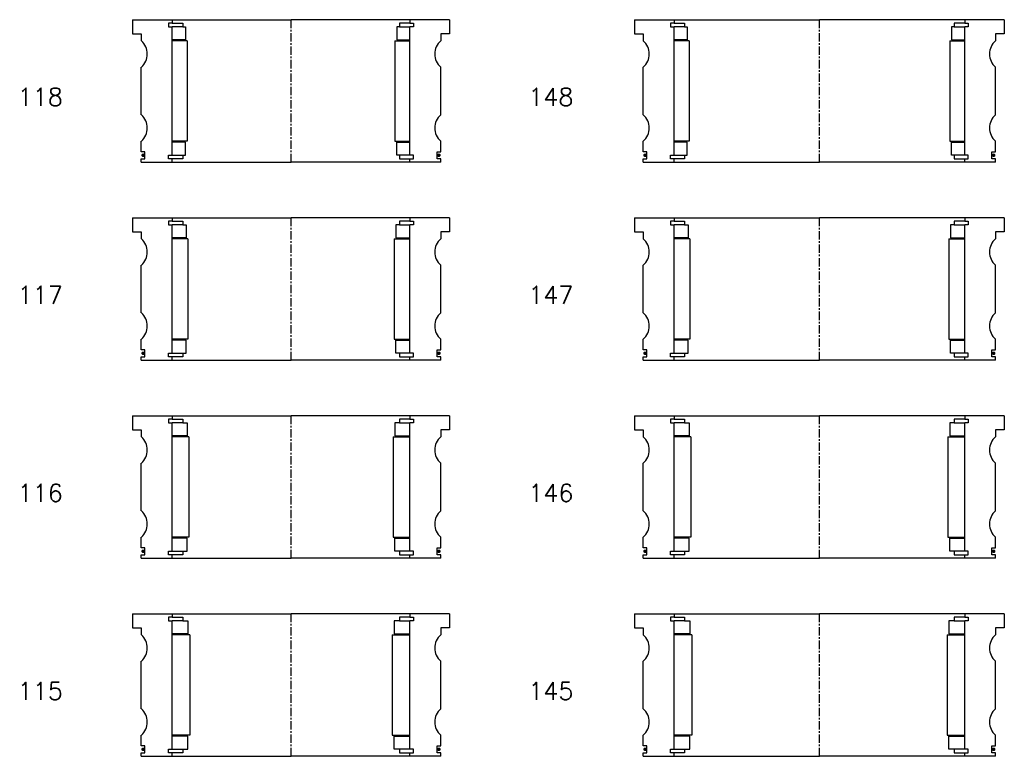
# Model space of a CAD drawing. Extents: x -2018 to 705, y -3434 to 3626.
# Tile 22 of 29: x 146 to 705, y 846 to 1264. Entities that reach past the tile are written whole.
import ezdxf

# ---------------------------------------------------------------- set-up
doc = ezdxf.new("R2010")
doc.units = 0
doc.header["$LTSCALE"] = 0.15
doc.linetypes.add('CENTER', pattern=[50.8, 31.75, -6.35, 6.35, -6.35])
doc.layers.get('0').update_dxf_attribs({"linetype": 'CONTINUOUS'})
doc.layers.add('CENTER', color=9, linetype='CENTER')
doc.styles.add('ROMANS', font='romans')

# ---------------------------------------------------------------- blocks, each defined once
blk = doc.blocks.new('6S148T')
for p, q in [((-105, 40.5), (-82.5, 40.5)), ((-105, 40.5), (-105, 32.5)), ((-82.5, 40.5), (0, 40.5)), ((-82.5, 40.5), (-82.5, 38.5)), ((82.5, 40.5), (0, 40.5)), ((82.5, 40.5), (82.5, 38.5)), ((105, 40.5), (82.5, 40.5)), ((105, 40.5), (105, 32.5)), ((-82.5, 38.5), (-84.5, 38.5)), ((-84.5, 38.5), (-84.5, 36.5)), ((-84.5, 36.5), (-82.5, 36.5)), ((-82.5, 38.5), (-76.5, 38.5)), ((-82.5, -36.5), (-82.5, 36.5)), ((-76.5, 36.5), (-82.5, 36.5)), ((-76.5, 38.5), (-76.5, 36.5)), ((-76.5, 36.5), (-75, 36.5)), ((-75, 36.5), (-75, 29)), ((76.5, 36.5), (75, 36.5)), ((75, 36.5), (75, 29)), ((82.5, 38.5), (76.5, 38.5)), ((76.5, 38.5), (76.5, 36.5)), ((76.5, 36.5), (82.5, 36.5)), ((82.5, 38.5), (84.5, 38.5)), ((84.5, 36.5), (82.5, 36.5)), ((82.5, -36.5), (82.5, 36.5)), ((84.5, 38.5), (84.5, 36.5)), ((-105, 32.5), (-100, 32.5)), ((-100, 32.5), (-100, 28.5)), ((-75, 29), (-82.5, 29)), ((-74, 28.5), (-82.5, 28.5)), ((-74, 28.5), (-74, -28.5)), ((74, 28.5), (74, -28.5)), ((74, 28.5), (82.5, 28.5)), ((75, 29), (82.5, 29)), ((100, 32.5), (100, 28.5)), ((105, 32.5), (100, 32.5)), ((-100, -13.5), (-100, 13.5)), ((100, -13.5), (100, 13.5)), ((-100, -34.5), (-100, -28.5)), ((-74, -28.5), (-82.5, -28.5)), ((-75, -29), (-82.5, -29)), ((-75, -36.5), (-75, -29)), ((74, -28.5), (82.5, -28.5)), ((75, -36.5), (75, -29)), ((75, -29), (82.5, -29)), ((100, -34.5), (100, -28.5)), ((-98, -34.5), (-100, -34.5)), ((-100, -40.5), (-100, -38.5)), ((-100, -38.5), (-98, -38.5)), ((-98, -38.5), (-98, -34.5)), ((-84.5, -38.5), (-84.5, -36.5)), ((-84.5, -36.5), (-82.5, -36.5)), ((-82.5, -38.5), (-84.5, -38.5)), ((-82.5, -36.5), (-76.5, -36.5)), ((-82.5, -40.5), (-82.5, -38.5)), ((-76.5, -38.5), (-82.5, -38.5)), ((-76.5, -36.5), (-76.5, -38.5)), ((-76.5, -36.5), (-75, -36.5)), ((76.5, -36.5), (75, -36.5)), ((82.5, -36.5), (76.5, -36.5)), ((76.5, -36.5), (76.5, -38.5)), ((76.5, -38.5), (82.5, -38.5)), ((84.5, -36.5), (82.5, -36.5)), ((82.5, -40.5), (82.5, -38.5)), ((82.5, -38.5), (84.5, -38.5)), ((84.5, -38.5), (84.5, -36.5)), ((98, -38.5), (98, -34.5)), ((98, -34.5), (100, -34.5)), ((100, -38.5), (98, -38.5)), ((100, -40.5), (100, -38.5)), ((-100, -40.5), (-82.5, -40.5)), ((-82.5, -40.5), (0, -40.5)), ((82.5, -40.5), (0, -40.5)), ((100, -40.5), (82.5, -40.5))]:
    blk.add_line(p, q)
at = {"const_width": 0.95}
for points in [[(-98.45, -36.52, -1), (-99.5, -36.52, -1)], [(98.45, -36.52, 1), (99.5, -36.52, 1)]]:
    blk.add_lwpolyline(points, format="xyb", close=True, dxfattribs=at)
for centre, start, end in [((-106.61, 21), 311.4096, 48.5904), ((106.61, 21), 131.4096, 228.5904), ((-106.61, -21), 311.4096, 48.5904), ((106.61, -21), 131.4096, 228.5904)]:
    blk.add_arc(centre, 10, start, end)
at = {"layer": 'CENTER'}
blk.add_line((0, -40.5), (0, 40.5), dxfattribs=at)
blk = doc.blocks.new('6S147T')
for p, q in [((-105, 40.5), (-82.5, 40.5)), ((-105, 40.5), (-105, 32.5)), ((-82.5, 40.5), (0, 40.5)), ((-82.5, 40.5), (-82.5, 38.5)), ((82.5, 40.5), (0, 40.5)), ((82.5, 40.5), (82.5, 38.5)), ((105, 40.5), (82.5, 40.5)), ((105, 40.5), (105, 32.5)), ((-82.5, 38.5), (-84.5, 38.5)), ((-84.5, 38.5), (-84.5, 36.5)), ((-84.5, 36.5), (-82.5, 36.5)), ((-82.5, 38.5), (-76.5, 38.5)), ((-82.5, -36.5), (-82.5, 36.5)), ((-76.5, 36.5), (-82.5, 36.5)), ((-76.5, 38.5), (-76.5, 36.5)), ((-76.5, 36.5), (-74.5, 36.5)), ((-74.5, 36.5), (-74.5, 29)), ((76.5, 36.5), (74.5, 36.5)), ((74.5, 36.5), (74.5, 29)), ((82.5, 38.5), (76.5, 38.5)), ((76.5, 38.5), (76.5, 36.5)), ((76.5, 36.5), (82.5, 36.5)), ((82.5, 38.5), (84.5, 38.5)), ((84.5, 36.5), (82.5, 36.5)), ((82.5, -36.5), (82.5, 36.5)), ((84.5, 38.5), (84.5, 36.5)), ((-105, 32.5), (-100, 32.5)), ((-100, 32.5), (-100, 28.5)), ((-74.5, 29), (-82.5, 29)), ((-73.5, 28.5), (-82.5, 28.5)), ((-73.5, 28.5), (-73.5, -28.5)), ((73.5, 28.5), (73.5, -28.5)), ((73.5, 28.5), (82.5, 28.5)), ((74.5, 29), (82.5, 29)), ((100, 32.5), (100, 28.5)), ((105, 32.5), (100, 32.5)), ((-100, -13.5), (-100, 13.5)), ((100, -13.5), (100, 13.5)), ((-100, -34.5), (-100, -28.5)), ((-73.5, -28.5), (-82.5, -28.5)), ((-74.5, -29), (-82.5, -29)), ((-74.5, -36.5), (-74.5, -29)), ((73.5, -28.5), (82.5, -28.5)), ((74.5, -36.5), (74.5, -29)), ((74.5, -29), (82.5, -29)), ((100, -34.5), (100, -28.5)), ((-98, -34.5), (-100, -34.5)), ((-100, -40.5), (-100, -38.5)), ((-100, -38.5), (-98, -38.5)), ((-98, -38.5), (-98, -34.5)), ((-84.5, -38.5), (-84.5, -36.5)), ((-84.5, -36.5), (-82.5, -36.5)), ((-82.5, -38.5), (-84.5, -38.5)), ((-82.5, -36.5), (-76.5, -36.5)), ((-82.5, -40.5), (-82.5, -38.5)), ((-76.5, -38.5), (-82.5, -38.5)), ((-76.5, -36.5), (-76.5, -38.5)), ((-76.5, -36.5), (-74.5, -36.5)), ((76.5, -36.5), (74.5, -36.5)), ((82.5, -36.5), (76.5, -36.5)), ((76.5, -36.5), (76.5, -38.5)), ((76.5, -38.5), (82.5, -38.5)), ((84.5, -36.5), (82.5, -36.5)), ((82.5, -40.5), (82.5, -38.5)), ((82.5, -38.5), (84.5, -38.5)), ((84.5, -38.5), (84.5, -36.5)), ((98, -38.5), (98, -34.5)), ((98, -34.5), (100, -34.5)), ((100, -38.5), (98, -38.5)), ((100, -40.5), (100, -38.5)), ((-100, -40.5), (-82.5, -40.5)), ((-82.5, -40.5), (0, -40.5)), ((82.5, -40.5), (0, -40.5)), ((100, -40.5), (82.5, -40.5))]:
    blk.add_line(p, q)
at = {"const_width": 0.95}
for points in [[(-98.45, -36.52, -1), (-99.5, -36.52, -1)], [(98.45, -36.52, 1), (99.5, -36.52, 1)]]:
    blk.add_lwpolyline(points, format="xyb", close=True, dxfattribs=at)
for centre, start, end in [((-106.61, 21), 311.4096, 48.5904), ((106.61, 21), 131.4096, 228.5904), ((-106.61, -21), 311.4096, 48.5904), ((106.61, -21), 131.4096, 228.5904)]:
    blk.add_arc(centre, 10, start, end)
at = {"layer": 'CENTER'}
blk.add_line((0, -40.5), (0, 40.5), dxfattribs=at)
blk = doc.blocks.new('6S146T')
for p, q in [((-105, 40.5), (-82.5, 40.5)), ((-105, 40.5), (-105, 32.5)), ((-82.5, 40.5), (0, 40.5)), ((-82.5, 40.5), (-82.5, 38.5)), ((82.5, 40.5), (0, 40.5)), ((82.5, 40.5), (82.5, 38.5)), ((105, 40.5), (82.5, 40.5)), ((105, 40.5), (105, 32.5)), ((-82.5, 38.5), (-84.5, 38.5)), ((-84.5, 38.5), (-84.5, 36.5)), ((-84.5, 36.5), (-82.5, 36.5)), ((-82.5, 38.5), (-76.5, 38.5)), ((-82.5, -36.5), (-82.5, 36.5)), ((-76.5, 36.5), (-82.5, 36.5)), ((-76.5, 38.5), (-76.5, 36.5)), ((-76.5, 36.5), (-74, 36.5)), ((-74, 36.5), (-74, 29)), ((76.5, 36.5), (74, 36.5)), ((74, 36.5), (74, 29)), ((82.5, 38.5), (76.5, 38.5)), ((76.5, 38.5), (76.5, 36.5)), ((76.5, 36.5), (82.5, 36.5)), ((82.5, 38.5), (84.5, 38.5)), ((84.5, 36.5), (82.5, 36.5)), ((82.5, -36.5), (82.5, 36.5)), ((84.5, 38.5), (84.5, 36.5)), ((-105, 32.5), (-100, 32.5)), ((-100, 32.5), (-100, 28.5)), ((-74, 29), (-82.5, 29)), ((-73, 28.5), (-82.5, 28.5)), ((-73, 28.5), (-73, -28.5)), ((73, 28.5), (73, -28.5)), ((73, 28.5), (82.5, 28.5)), ((74, 29), (82.5, 29)), ((100, 32.5), (100, 28.5)), ((105, 32.5), (100, 32.5)), ((-100, -13.5), (-100, 13.5)), ((100, -13.5), (100, 13.5)), ((-100, -34.5), (-100, -28.5)), ((-73, -28.5), (-82.5, -28.5)), ((-74, -29), (-82.5, -29)), ((-74, -36.5), (-74, -29)), ((73, -28.5), (82.5, -28.5)), ((74, -36.5), (74, -29)), ((74, -29), (82.5, -29)), ((100, -34.5), (100, -28.5)), ((-98, -34.5), (-100, -34.5)), ((-100, -40.5), (-100, -38.5)), ((-100, -38.5), (-98, -38.5)), ((-98, -38.5), (-98, -34.5)), ((-84.5, -38.5), (-84.5, -36.5)), ((-84.5, -36.5), (-82.5, -36.5)), ((-82.5, -38.5), (-84.5, -38.5)), ((-82.5, -36.5), (-76.5, -36.5)), ((-82.5, -40.5), (-82.5, -38.5)), ((-76.5, -38.5), (-82.5, -38.5)), ((-76.5, -36.5), (-76.5, -38.5)), ((-76.5, -36.5), (-74, -36.5)), ((76.5, -36.5), (74, -36.5)), ((82.5, -36.5), (76.5, -36.5)), ((76.5, -36.5), (76.5, -38.5)), ((76.5, -38.5), (82.5, -38.5)), ((84.5, -36.5), (82.5, -36.5)), ((82.5, -40.5), (82.5, -38.5)), ((82.5, -38.5), (84.5, -38.5)), ((84.5, -38.5), (84.5, -36.5)), ((98, -38.5), (98, -34.5)), ((98, -34.5), (100, -34.5)), ((100, -38.5), (98, -38.5)), ((100, -40.5), (100, -38.5)), ((-100, -40.5), (-82.5, -40.5)), ((-82.5, -40.5), (0, -40.5)), ((82.5, -40.5), (0, -40.5)), ((100, -40.5), (82.5, -40.5))]:
    blk.add_line(p, q)
at = {"const_width": 0.95}
for points in [[(-98.45, -36.52, -1), (-99.5, -36.52, -1)], [(98.45, -36.52, 1), (99.5, -36.52, 1)]]:
    blk.add_lwpolyline(points, format="xyb", close=True, dxfattribs=at)
for centre, start, end in [((-106.61, 21), 311.4096, 48.5904), ((106.61, 21), 131.4096, 228.5904), ((-106.61, -21), 311.4096, 48.5904), ((106.61, -21), 131.4096, 228.5904)]:
    blk.add_arc(centre, 10, start, end)
at = {"layer": 'CENTER'}
blk.add_line((0, -40.5), (0, 40.5), dxfattribs=at)
blk = doc.blocks.new('6S145T')
for p, q in [((-105, 40.5), (-82.5, 40.5)), ((-105, 40.5), (-105, 32.5)), ((-82.5, 40.5), (0, 40.5)), ((-82.5, 40.5), (-82.5, 38.5)), ((82.5, 40.5), (0, 40.5)), ((82.5, 40.5), (82.5, 38.5)), ((105, 40.5), (82.5, 40.5)), ((105, 40.5), (105, 32.5)), ((-82.5, 38.5), (-84.5, 38.5)), ((-84.5, 38.5), (-84.5, 36.5)), ((-84.5, 36.5), (-82.5, 36.5)), ((-82.5, 38.5), (-76.5, 38.5)), ((-82.5, -36.5), (-82.5, 36.5)), ((-76.5, 36.5), (-82.5, 36.5)), ((-76.5, 38.5), (-76.5, 36.5)), ((-76.5, 36.5), (-73.5, 36.5)), ((-73.5, 36.5), (-73.5, 29)), ((76.5, 36.5), (73.5, 36.5)), ((73.5, 36.5), (73.5, 29)), ((82.5, 38.5), (76.5, 38.5)), ((76.5, 38.5), (76.5, 36.5)), ((76.5, 36.5), (82.5, 36.5)), ((82.5, 38.5), (84.5, 38.5)), ((84.5, 36.5), (82.5, 36.5)), ((82.5, -36.5), (82.5, 36.5)), ((84.5, 38.5), (84.5, 36.5)), ((-105, 32.5), (-100, 32.5)), ((-100, 32.5), (-100, 28.5)), ((-73.5, 29), (-82.5, 29)), ((-72.5, 28.5), (-82.5, 28.5)), ((-72.5, 28.5), (-72.5, -28.5)), ((72.5, 28.5), (72.5, -28.5)), ((72.5, 28.5), (82.5, 28.5)), ((73.5, 29), (82.5, 29)), ((100, 32.5), (100, 28.5)), ((105, 32.5), (100, 32.5)), ((-100, -13.5), (-100, 13.5)), ((100, -13.5), (100, 13.5)), ((-100, -34.5), (-100, -28.5)), ((-72.5, -28.5), (-82.5, -28.5)), ((-73.5, -29), (-82.5, -29)), ((-73.5, -36.5), (-73.5, -29)), ((72.5, -28.5), (82.5, -28.5)), ((73.5, -36.5), (73.5, -29)), ((73.5, -29), (82.5, -29)), ((100, -34.5), (100, -28.5)), ((-98, -34.5), (-100, -34.5)), ((-100, -40.5), (-100, -38.5)), ((-100, -38.5), (-98, -38.5)), ((-98, -38.5), (-98, -34.5)), ((-84.5, -38.5), (-84.5, -36.5)), ((-84.5, -36.5), (-82.5, -36.5)), ((-82.5, -38.5), (-84.5, -38.5)), ((-82.5, -36.5), (-76.5, -36.5)), ((-82.5, -40.5), (-82.5, -38.5)), ((-76.5, -38.5), (-82.5, -38.5)), ((-76.5, -36.5), (-76.5, -38.5)), ((-76.5, -36.5), (-73.5, -36.5)), ((76.5, -36.5), (73.5, -36.5)), ((82.5, -36.5), (76.5, -36.5)), ((76.5, -36.5), (76.5, -38.5)), ((76.5, -38.5), (82.5, -38.5)), ((84.5, -36.5), (82.5, -36.5)), ((82.5, -40.5), (82.5, -38.5)), ((82.5, -38.5), (84.5, -38.5)), ((84.5, -38.5), (84.5, -36.5)), ((98, -38.5), (98, -34.5)), ((98, -34.5), (100, -34.5)), ((100, -38.5), (98, -38.5)), ((100, -40.5), (100, -38.5)), ((-100, -40.5), (-82.5, -40.5)), ((-82.5, -40.5), (0, -40.5)), ((82.5, -40.5), (0, -40.5)), ((100, -40.5), (82.5, -40.5))]:
    blk.add_line(p, q)
at = {"const_width": 0.95}
for points in [[(-98.45, -36.52, -1), (-99.5, -36.52, -1)], [(98.45, -36.52, 1), (99.5, -36.52, 1)]]:
    blk.add_lwpolyline(points, format="xyb", close=True, dxfattribs=at)
for centre, start, end in [((-106.61, 21), 311.4096, 48.5904), ((106.61, 21), 131.4096, 228.5904), ((-106.61, -21), 311.4096, 48.5904), ((106.61, -21), 131.4096, 228.5904)]:
    blk.add_arc(centre, 10, start, end)
at = {"layer": 'CENTER'}
blk.add_line((0, -40.5), (0, 40.5), dxfattribs=at)
blk = doc.blocks.new('6S118T')
for p, q in [((-90, 40.5), (-67.5, 40.5)), ((-90, 40.5), (-90, 32.5)), ((-67.5, 40.5), (0, 40.5)), ((-67.5, 40.5), (-67.5, 38.5)), ((67.5, 40.5), (0, 40.5)), ((67.5, 40.5), (67.5, 38.5)), ((90, 40.5), (67.5, 40.5)), ((90, 40.5), (90, 32.5)), ((-67.5, 38.5), (-69.5, 38.5)), ((-69.5, 38.5), (-69.5, 36.5)), ((-69.5, 36.5), (-67.5, 36.5)), ((-67.5, 38.5), (-61.5, 38.5)), ((-67.5, -36.5), (-67.5, 36.5)), ((-61.5, 36.5), (-67.5, 36.5)), ((-61.5, 38.5), (-61.5, 36.5)), ((-61.5, 36.5), (-60, 36.5)), ((-60, 36.5), (-60, 29)), ((61.5, 36.5), (60, 36.5)), ((60, 36.5), (60, 29)), ((67.5, 38.5), (61.5, 38.5)), ((61.5, 38.5), (61.5, 36.5)), ((61.5, 36.5), (67.5, 36.5)), ((67.5, 38.5), (69.5, 38.5)), ((69.5, 36.5), (67.5, 36.5)), ((67.5, -36.5), (67.5, 36.5)), ((69.5, 38.5), (69.5, 36.5)), ((-90, 32.5), (-85, 32.5)), ((-85, 32.5), (-85, 28.5)), ((-60, 29), (-67.5, 29)), ((-59, 28.5), (-67.5, 28.5)), ((-59, 28.5), (-59, -28.5)), ((59, 28.5), (59, -28.5)), ((59, 28.5), (67.5, 28.5)), ((60, 29), (67.5, 29)), ((85, 32.5), (85, 28.5)), ((90, 32.5), (85, 32.5)), ((-85, -13.5), (-85, 13.5)), ((85, -13.5), (85, 13.5)), ((-85, -34.5), (-85, -28.5)), ((-59, -28.5), (-67.5, -28.5)), ((-60, -29), (-67.5, -29)), ((-60, -36.5), (-60, -29)), ((59, -28.5), (67.5, -28.5)), ((60, -36.5), (60, -29)), ((60, -29), (67.5, -29)), ((85, -34.5), (85, -28.5)), ((-83, -34.5), (-85, -34.5)), ((-85, -40.5), (-85, -38.5)), ((-85, -38.5), (-83, -38.5)), ((-83, -38.5), (-83, -34.5)), ((-69.5, -38.5), (-69.5, -36.5)), ((-69.5, -36.5), (-67.5, -36.5)), ((-67.5, -38.5), (-69.5, -38.5)), ((-67.5, -36.5), (-61.5, -36.5)), ((-67.5, -40.5), (-67.5, -38.5)), ((-61.5, -38.5), (-67.5, -38.5)), ((-61.5, -36.5), (-61.5, -38.5)), ((-61.5, -36.5), (-60, -36.5)), ((61.5, -36.5), (60, -36.5)), ((67.5, -36.5), (61.5, -36.5)), ((61.5, -36.5), (61.5, -38.5)), ((61.5, -38.5), (67.5, -38.5)), ((69.5, -36.5), (67.5, -36.5)), ((67.5, -40.5), (67.5, -38.5)), ((67.5, -38.5), (69.5, -38.5)), ((69.5, -38.5), (69.5, -36.5)), ((83, -38.5), (83, -34.5)), ((83, -34.5), (85, -34.5)), ((85, -38.5), (83, -38.5)), ((85, -40.5), (85, -38.5)), ((-85, -40.5), (-67.5, -40.5)), ((-67.5, -40.5), (0, -40.5)), ((67.5, -40.5), (0, -40.5)), ((85, -40.5), (67.5, -40.5))]:
    blk.add_line(p, q)
at = {"const_width": 0.95}
for points in [[(-83.45, -36.52, -1), (-84.5, -36.52, -1)], [(83.45, -36.52, 1), (84.5, -36.52, 1)]]:
    blk.add_lwpolyline(points, format="xyb", close=True, dxfattribs=at)
for centre, start, end in [((-91.61, 21), 311.4096, 48.5904), ((91.61, 21), 131.4096, 228.5904), ((-91.61, -21), 311.4096, 48.5904), ((91.61, -21), 131.4096, 228.5904)]:
    blk.add_arc(centre, 10, start, end)
at = {"layer": 'CENTER'}
blk.add_line((0, -40.5), (0, 40.5), dxfattribs=at)
blk = doc.blocks.new('6S117T')
for p, q in [((-90, 40.5), (-67.5, 40.5)), ((-90, 40.5), (-90, 32.5)), ((-67.5, 40.5), (0, 40.5)), ((-67.5, 40.5), (-67.5, 38.5)), ((67.5, 40.5), (0, 40.5)), ((67.5, 40.5), (67.5, 38.5)), ((90, 40.5), (67.5, 40.5)), ((90, 40.5), (90, 32.5)), ((-67.5, 38.5), (-69.5, 38.5)), ((-69.5, 38.5), (-69.5, 36.5)), ((-69.5, 36.5), (-67.5, 36.5)), ((-67.5, 38.5), (-61.5, 38.5)), ((-67.5, -36.5), (-67.5, 36.5)), ((-61.5, 36.5), (-67.5, 36.5)), ((-61.5, 38.5), (-61.5, 36.5)), ((-61.5, 36.5), (-59.5, 36.5)), ((-59.5, 36.5), (-59.5, 29)), ((61.5, 36.5), (59.5, 36.5)), ((59.5, 36.5), (59.5, 29)), ((67.5, 38.5), (61.5, 38.5)), ((61.5, 38.5), (61.5, 36.5)), ((61.5, 36.5), (67.5, 36.5)), ((67.5, 38.5), (69.5, 38.5)), ((69.5, 36.5), (67.5, 36.5)), ((67.5, -36.5), (67.5, 36.5)), ((69.5, 38.5), (69.5, 36.5)), ((-90, 32.5), (-85, 32.5)), ((-85, 32.5), (-85, 28.5)), ((-59.5, 29), (-67.5, 29)), ((-58.5, 28.5), (-67.5, 28.5)), ((-58.5, 28.5), (-58.5, -28.5)), ((58.5, 28.5), (58.5, -28.5)), ((58.5, 28.5), (67.5, 28.5)), ((59.5, 29), (67.5, 29)), ((85, 32.5), (85, 28.5)), ((90, 32.5), (85, 32.5)), ((-85, -13.5), (-85, 13.5)), ((85, -13.5), (85, 13.5)), ((-85, -34.5), (-85, -28.5)), ((-58.5, -28.5), (-67.5, -28.5)), ((-59.5, -29), (-67.5, -29)), ((-59.5, -36.5), (-59.5, -29)), ((58.5, -28.5), (67.5, -28.5)), ((59.5, -36.5), (59.5, -29)), ((59.5, -29), (67.5, -29)), ((85, -34.5), (85, -28.5)), ((-83, -34.5), (-85, -34.5)), ((-85, -40.5), (-85, -38.5)), ((-85, -38.5), (-83, -38.5)), ((-83, -38.5), (-83, -34.5)), ((-69.5, -38.5), (-69.5, -36.5)), ((-69.5, -36.5), (-67.5, -36.5)), ((-67.5, -38.5), (-69.5, -38.5)), ((-67.5, -36.5), (-61.5, -36.5)), ((-67.5, -40.5), (-67.5, -38.5)), ((-61.5, -38.5), (-67.5, -38.5)), ((-61.5, -36.5), (-61.5, -38.5)), ((-61.5, -36.5), (-59.5, -36.5)), ((61.5, -36.5), (59.5, -36.5)), ((67.5, -36.5), (61.5, -36.5)), ((61.5, -36.5), (61.5, -38.5)), ((61.5, -38.5), (67.5, -38.5)), ((69.5, -36.5), (67.5, -36.5)), ((67.5, -40.5), (67.5, -38.5)), ((67.5, -38.5), (69.5, -38.5)), ((69.5, -38.5), (69.5, -36.5)), ((83, -38.5), (83, -34.5)), ((83, -34.5), (85, -34.5)), ((85, -38.5), (83, -38.5)), ((85, -40.5), (85, -38.5)), ((-85, -40.5), (-67.5, -40.5)), ((-67.5, -40.5), (0, -40.5)), ((67.5, -40.5), (0, -40.5)), ((85, -40.5), (67.5, -40.5))]:
    blk.add_line(p, q)
at = {"const_width": 0.95}
for points in [[(-83.45, -36.52, -1), (-84.5, -36.52, -1)], [(83.45, -36.52, 1), (84.5, -36.52, 1)]]:
    blk.add_lwpolyline(points, format="xyb", close=True, dxfattribs=at)
for centre, start, end in [((-91.61, 21), 311.4096, 48.5904), ((91.61, 21), 131.4096, 228.5904), ((-91.61, -21), 311.4096, 48.5904), ((91.61, -21), 131.4096, 228.5904)]:
    blk.add_arc(centre, 10, start, end)
at = {"layer": 'CENTER'}
blk.add_line((0, -40.5), (0, 40.5), dxfattribs=at)
blk = doc.blocks.new('6S116T')
for p, q in [((-90, 40.5), (-67.5, 40.5)), ((-90, 40.5), (-90, 32.5)), ((-67.5, 40.5), (0, 40.5)), ((-67.5, 40.5), (-67.5, 38.5)), ((67.5, 40.5), (0, 40.5)), ((67.5, 40.5), (67.5, 38.5)), ((90, 40.5), (67.5, 40.5)), ((90, 40.5), (90, 32.5)), ((-67.5, 38.5), (-69.5, 38.5)), ((-69.5, 38.5), (-69.5, 36.5)), ((-69.5, 36.5), (-67.5, 36.5)), ((-67.5, 38.5), (-61.5, 38.5)), ((-67.5, -36.5), (-67.5, 36.5)), ((-61.5, 36.5), (-67.5, 36.5)), ((-61.5, 38.5), (-61.5, 36.5)), ((-61.5, 36.5), (-59, 36.5)), ((-59, 36.5), (-59, 29)), ((61.5, 36.5), (59, 36.5)), ((59, 36.5), (59, 29)), ((67.5, 38.5), (61.5, 38.5)), ((61.5, 38.5), (61.5, 36.5)), ((61.5, 36.5), (67.5, 36.5)), ((67.5, 38.5), (69.5, 38.5)), ((69.5, 36.5), (67.5, 36.5)), ((67.5, -36.5), (67.5, 36.5)), ((69.5, 38.5), (69.5, 36.5)), ((-90, 32.5), (-85, 32.5)), ((-85, 32.5), (-85, 28.5)), ((-59, 29), (-67.5, 29)), ((-58, 28.5), (-67.5, 28.5)), ((-58, 28.5), (-58, -28.5)), ((58, 28.5), (58, -28.5)), ((58, 28.5), (67.5, 28.5)), ((59, 29), (67.5, 29)), ((85, 32.5), (85, 28.5)), ((90, 32.5), (85, 32.5)), ((-85, -13.5), (-85, 13.5)), ((85, -13.5), (85, 13.5)), ((-85, -34.5), (-85, -28.5)), ((-58, -28.5), (-67.5, -28.5)), ((-59, -29), (-67.5, -29)), ((-59, -36.5), (-59, -29)), ((58, -28.5), (67.5, -28.5)), ((59, -36.5), (59, -29)), ((59, -29), (67.5, -29)), ((85, -34.5), (85, -28.5)), ((-83, -34.5), (-85, -34.5)), ((-85, -40.5), (-85, -38.5)), ((-85, -38.5), (-83, -38.5)), ((-83, -38.5), (-83, -34.5)), ((-69.5, -38.5), (-69.5, -36.5)), ((-69.5, -36.5), (-67.5, -36.5)), ((-67.5, -38.5), (-69.5, -38.5)), ((-67.5, -36.5), (-61.5, -36.5)), ((-67.5, -40.5), (-67.5, -38.5)), ((-61.5, -38.5), (-67.5, -38.5)), ((-61.5, -36.5), (-61.5, -38.5)), ((-61.5, -36.5), (-59, -36.5)), ((61.5, -36.5), (59, -36.5)), ((67.5, -36.5), (61.5, -36.5)), ((61.5, -36.5), (61.5, -38.5)), ((61.5, -38.5), (67.5, -38.5)), ((69.5, -36.5), (67.5, -36.5)), ((67.5, -40.5), (67.5, -38.5)), ((67.5, -38.5), (69.5, -38.5)), ((69.5, -38.5), (69.5, -36.5)), ((83, -38.5), (83, -34.5)), ((83, -34.5), (85, -34.5)), ((85, -38.5), (83, -38.5)), ((85, -40.5), (85, -38.5)), ((-85, -40.5), (-67.5, -40.5)), ((-67.5, -40.5), (0, -40.5)), ((67.5, -40.5), (0, -40.5)), ((85, -40.5), (67.5, -40.5))]:
    blk.add_line(p, q)
at = {"const_width": 0.95}
for points in [[(-83.45, -36.52, -1), (-84.5, -36.52, -1)], [(83.45, -36.52, 1), (84.5, -36.52, 1)]]:
    blk.add_lwpolyline(points, format="xyb", close=True, dxfattribs=at)
for centre, start, end in [((-91.61, 21), 311.4096, 48.5904), ((91.61, 21), 131.4096, 228.5904), ((-91.61, -21), 311.4096, 48.5904), ((91.61, -21), 131.4096, 228.5904)]:
    blk.add_arc(centre, 10, start, end)
at = {"layer": 'CENTER'}
blk.add_line((0, -40.5), (0, 40.5), dxfattribs=at)
blk = doc.blocks.new('6S115T')
for p, q in [((-90, 40.5), (-67.5, 40.5)), ((-90, 40.5), (-90, 32.5)), ((-67.5, 40.5), (0, 40.5)), ((-67.5, 40.5), (-67.5, 38.5)), ((67.5, 40.5), (0, 40.5)), ((67.5, 40.5), (67.5, 38.5)), ((90, 40.5), (67.5, 40.5)), ((90, 40.5), (90, 32.5)), ((-67.5, 38.5), (-69.5, 38.5)), ((-69.5, 38.5), (-69.5, 36.5)), ((-69.5, 36.5), (-67.5, 36.5)), ((-67.5, 38.5), (-61.5, 38.5)), ((-67.5, -36.5), (-67.5, 36.5)), ((-61.5, 36.5), (-67.5, 36.5)), ((-61.5, 38.5), (-61.5, 36.5)), ((-61.5, 36.5), (-58.5, 36.5)), ((-58.5, 36.5), (-58.5, 29)), ((61.5, 36.5), (58.5, 36.5)), ((58.5, 36.5), (58.5, 29)), ((67.5, 38.5), (61.5, 38.5)), ((61.5, 38.5), (61.5, 36.5)), ((61.5, 36.5), (67.5, 36.5)), ((67.5, 38.5), (69.5, 38.5)), ((69.5, 36.5), (67.5, 36.5)), ((67.5, -36.5), (67.5, 36.5)), ((69.5, 38.5), (69.5, 36.5)), ((-90, 32.5), (-85, 32.5)), ((-85, 32.5), (-85, 28.5)), ((-58.5, 29), (-67.5, 29)), ((-57.5, 28.5), (-67.5, 28.5)), ((-57.5, 28.5), (-57.5, -28.5)), ((57.5, 28.5), (57.5, -28.5)), ((57.5, 28.5), (67.5, 28.5)), ((58.5, 29), (67.5, 29)), ((85, 32.5), (85, 28.5)), ((90, 32.5), (85, 32.5)), ((-85, -13.5), (-85, 13.5)), ((85, -13.5), (85, 13.5)), ((-85, -34.5), (-85, -28.5)), ((-57.5, -28.5), (-67.5, -28.5)), ((-58.5, -29), (-67.5, -29)), ((-58.5, -36.5), (-58.5, -29)), ((57.5, -28.5), (67.5, -28.5)), ((58.5, -36.5), (58.5, -29)), ((58.5, -29), (67.5, -29)), ((85, -34.5), (85, -28.5)), ((-83, -34.5), (-85, -34.5)), ((-85, -40.5), (-85, -38.5)), ((-85, -38.5), (-83, -38.5)), ((-83, -38.5), (-83, -34.5)), ((-69.5, -38.5), (-69.5, -36.5)), ((-69.5, -36.5), (-67.5, -36.5)), ((-67.5, -38.5), (-69.5, -38.5)), ((-67.5, -36.5), (-61.5, -36.5)), ((-67.5, -40.5), (-67.5, -38.5)), ((-61.5, -38.5), (-67.5, -38.5)), ((-61.5, -36.5), (-61.5, -38.5)), ((-61.5, -36.5), (-58.5, -36.5)), ((61.5, -36.5), (58.5, -36.5)), ((67.5, -36.5), (61.5, -36.5)), ((61.5, -36.5), (61.5, -38.5)), ((61.5, -38.5), (67.5, -38.5)), ((69.5, -36.5), (67.5, -36.5)), ((67.5, -40.5), (67.5, -38.5)), ((67.5, -38.5), (69.5, -38.5)), ((69.5, -38.5), (69.5, -36.5)), ((83, -38.5), (83, -34.5)), ((83, -34.5), (85, -34.5)), ((85, -38.5), (83, -38.5)), ((85, -40.5), (85, -38.5)), ((-85, -40.5), (-67.5, -40.5)), ((-67.5, -40.5), (0, -40.5)), ((67.5, -40.5), (0, -40.5)), ((85, -40.5), (67.5, -40.5))]:
    blk.add_line(p, q)
at = {"const_width": 0.95}
for points in [[(-83.45, -36.52, -1), (-84.5, -36.52, -1)], [(83.45, -36.52, 1), (84.5, -36.52, 1)]]:
    blk.add_lwpolyline(points, format="xyb", close=True, dxfattribs=at)
for centre, start, end in [((-91.61, 21), 311.4096, 48.5904), ((91.61, 21), 131.4096, 228.5904), ((-91.61, -21), 311.4096, 48.5904), ((91.61, -21), 131.4096, 228.5904)]:
    blk.add_arc(centre, 10, start, end)
at = {"layer": 'CENTER'}
blk.add_line((0, -40.5), (0, 40.5), dxfattribs=at)

msp = doc.modelspace()

# ---------------------------------------------------------------- block references
for name, p in [('6S118T', (300, 1223.5)), ('6S148T', (600, 1223.5)), ('6S117T', (300, 1111)), ('6S147T', (600, 1111)), ('6S116T', (300, 998.5)), ('6S146T', (600, 998.5)), ('6S115T', (300, 886)), ('6S145T', (600, 886))]:
    msp.add_blockref(name, p)

# ---------------------------------------------------------------- texts
at = {"style": 'ROMANS'}
for s, p in [('118', (144.74, 1215.12)), ('148', (434.64, 1215.12)), ('117', (144.74, 1102.62)), ('147', (434.64, 1102.62)), ('116', (144.74, 990.12)), ('146', (434.64, 990.12)), ('115', (144.74, 877.62)), ('145', (434.64, 877.62))]:
    msp.add_text(s, height=10, dxfattribs=at).set_placement(p)

doc.saveas('drawing.dxf')
